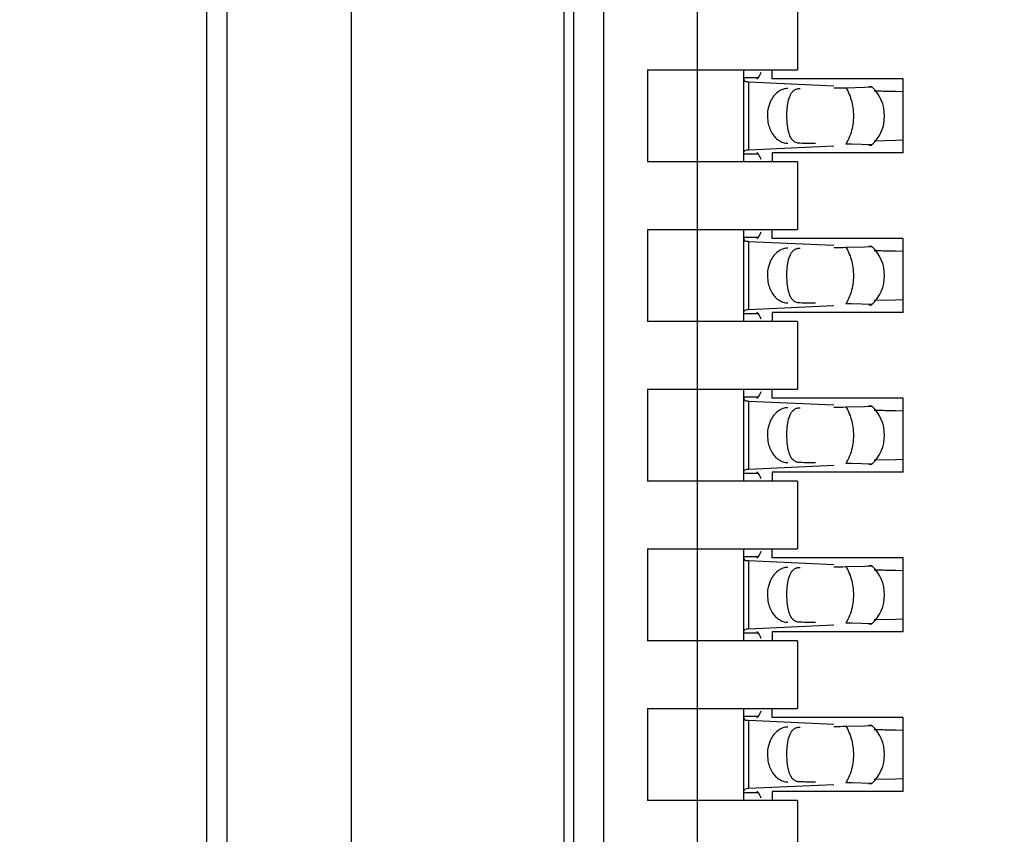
# Model space of a CAD drawing. Header units: inches. Extents: x 0 to 22, y 0 to 17.
# Tile 16 of 61: x 3.846 to 4.04, y 8.22 to 8.381. Entities that reach past the tile are written whole.
import ezdxf

# ---------------------------------------------------------------- set-up
doc = ezdxf.new("R2010")
doc.units = ezdxf.units.IN
doc.header["$LTSCALE"] = 1.21
doc.header["$MEASUREMENT"] = 0
doc.layers.get('0').update_dxf_attribs({"linetype": 'CONTINUOUS'})
doc.layers.add('DIMENSIONS', color=7, linetype='CONTINUOUS')
doc.styles.get("Standard").update_dxf_attribs({"font": 'txt', "width": 0.8})
doc.dimstyles.new('DIMSTYLE_1', dxfattribs={"dimtxt": 0.125, "dimasz": 0.18, "dimexe": 0.18, "dimexo": 0.0625, "dimgap": 0.09, "dimtad": 0, "dimtih": 1, "dimtoh": 1, "dimdec": 3, "dimzin": 4, "dimdsep": 46, "dimtxsty": 'STANDARD', "dimblk": '_FILLED', "dimblk1": '_FILLED', "dimblk2": '_FILLED', "dimcen": 0.09, "dimadec": 0, "dimazin": 0, "dimtp": 0.01, "dimtm": 0.01, "dimtfac": 1, "dimtdec": 3, "dimtofl": 0, "dimtmove": 0, "dimatfit": 3, "dimldrblk": '_FILLED', "dimfxl": 1, "dimtolj": 1, "dimtzin": 4, "dimarcsym": 0})

# ---------------------------------------------------------------- blocks, each defined once
blk = doc.blocks.new('*D14')
at = {"layer": 'DIMENSIONS', "color": 2, "linetype": 'CONTINUOUS'}
blk.add_line((3.9634381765, 7.385423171), (3.445098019, 7.385423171), dxfattribs=at)
at = {"layer": 'DIMENSIONS', "color": 2, "linetype": 'CONTINUOUS', "insert": (3.382598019, 7.447923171), "char_height": 0.125, "width": 1.425, "attachment_point": 3, "line_spacing_factor": 0.9}
blk.add_mtext('-3.706{\\Ftxt.shx;\\W1.000000;\\H0.125000; }[94.13]', dxfattribs=at)
blk = doc.blocks.new('_FILLED')
at = {"color": 0, "linetype": 'BYBLOCK'}
blk.add_solid([(0, 0), (-1, 0.1736111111), (-1, -0.1736111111)], dxfattribs=at)
blk = doc.blocks.new('*D15')
at = {"layer": 'DIMENSIONS', "color": 2, "linetype": 'CONTINUOUS'}
blk.add_line((3.928998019, 6.8692184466), (3.445098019, 6.8692184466), dxfattribs=at)
at = {"layer": 'DIMENSIONS', "color": 2, "linetype": 'CONTINUOUS', "insert": (3.382598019, 6.9317184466), "char_height": 0.125, "width": 1.525, "attachment_point": 3, "line_spacing_factor": 0.9}
blk.add_mtext('-4.222{\\Ftxt.shx;\\W1.000000;\\H0.125000; }[107.24]', dxfattribs=at)
blk = doc.blocks.new('*D16')
at = {"layer": 'DIMENSIONS', "color": 2, "linetype": 'CONTINUOUS'}
blk.add_line((4.337998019, 6.2692184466), (3.445098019, 6.2692184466), dxfattribs=at)
at = {"layer": 'DIMENSIONS', "color": 2, "linetype": 'CONTINUOUS', "insert": (3.382598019, 6.3317184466), "char_height": 0.125, "width": 1.525, "attachment_point": 3, "line_spacing_factor": 0.9}
blk.add_mtext('-4.822{\\Ftxt.shx;\\W1.000000;\\H0.125000; }[122.48]', dxfattribs=at)
blk = doc.blocks.new('*D17')
at = {"layer": 'DIMENSIONS', "color": 2, "linetype": 'CONTINUOUS'}
for p, q in [((3.7807905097, 6.1477749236), (3.6201636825, 5.9958963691)), ((4.326098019, 6.1477749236), (3.7807905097, 6.1477749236)), ((3.6201636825, 5.9958963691), (3.445098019, 5.9958963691))]:
    blk.add_line(p, q, dxfattribs=at)
at = {"layer": 'DIMENSIONS', "color": 2, "linetype": 'CONTINUOUS', "insert": (3.382598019, 6.0583963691), "char_height": 0.125, "width": 1.525, "attachment_point": 3, "line_spacing_factor": 0.9}
blk.add_mtext('-4.943{\\Ftxt.shx;\\W1.000000;\\H0.125000; }[125.56]', dxfattribs=at)

msp = doc.modelspace()

# ---------------------------------------------------------------- linework, layer by layer
at = {"color": 7, "linetype": 'CONTINUOUS'}
for p, q in [((3.886598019, 11.1606528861), (3.886598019, 6.4597840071)), ((3.911198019, 7.0476003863), (3.911198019, 10.3128365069)), ((3.953198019, 7.0805747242), (3.953198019, 10.2801945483)), ((3.9550720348, 7.385423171), (3.9550720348, 10.2200688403)), ((3.9609775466, 7.5035334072), (3.9609775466, 10.040934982)), ((3.9794814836, 7.5678205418), (3.9794814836, 10.0376714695)), ((3.882598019, 9.6802184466), (3.882598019, 7.6802184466)), ((3.999166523, 8.3842420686), (3.999166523, 8.3708562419)), ((3.9696389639, 8.3708562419), (3.9696389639, 8.3527460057)), ((3.9696389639, 8.3708562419), (3.999166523, 8.3708562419)), ((3.9885366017, 8.3708562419), (3.9885366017, 8.3527460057)), ((3.9885366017, 8.3693628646), (3.9914818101, 8.3693628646)), ((3.9885375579, 8.3694211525), (3.9885366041, 8.3693525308)), ((3.9885366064, 8.3693509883), (3.9887056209, 8.368716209)), ((3.9914818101, 8.3693628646), (3.991191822, 8.3690357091)), ((3.994205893, 8.3690845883), (3.994205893, 8.3708562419)), ((3.9887056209, 8.368716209), (3.9889237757, 8.3685747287)), ((3.9889237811, 8.3685765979), (3.9892816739, 8.3685547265)), ((3.9895034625, 8.3685433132), (4.0063865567, 8.3677592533)), ((4.0200326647, 8.3690845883), (3.994205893, 8.3690845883)), ((3.9993143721, 8.3671729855), (3.9997462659, 8.3672145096)), ((4.0087219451, 8.3673661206), (4.0124699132, 8.3674460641)), ((4.0124699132, 8.3674460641), (4.0138863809, 8.367538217)), ((4.0138863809, 8.367538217), (4.0132564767, 8.3675907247)), ((4.0200326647, 8.3545176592), (4.0200326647, 8.3690845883)), ((4.0184999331, 8.3666464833), (4.0200164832, 8.3666143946)), ((3.9938902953, 8.3647070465), (3.9934132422, 8.3633144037)), ((4.0063865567, 8.3558429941), (3.9895034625, 8.3550589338)), ((4.0138864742, 8.3560641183), (4.009849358, 8.3562174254)), ((4.0132565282, 8.3560115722), (4.0138365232, 8.3560505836)), ((4.018499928, 8.3569556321), (4.0143417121, 8.3568453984)), ((4.0200164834, 8.3569877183), (4.018499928, 8.3569556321)), ((3.9914818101, 8.3542393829), (3.9885366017, 8.3542393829)), ((3.9885366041, 8.3542497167), (3.9885375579, 8.3541810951)), ((3.988578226, 8.3546239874), (3.9885366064, 8.3542512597)), ((3.9889237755, 8.3550276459), (3.988578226, 8.3546239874)), ((3.9895034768, 8.3550584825), (3.9890883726, 8.3550365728)), ((3.9911918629, 8.3545664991), (3.9914818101, 8.3542393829)), ((4.0200326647, 8.3545176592), (3.994205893, 8.3545176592)), ((3.994205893, 8.3545176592), (3.994205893, 8.3527460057)), ((3.999166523, 8.3527460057), (3.9696389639, 8.3527460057)), ((3.999166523, 8.3527460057), (3.999166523, 8.3393601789)), ((3.9696389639, 8.3393601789), (3.999166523, 8.3393601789)), ((3.9696389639, 8.3393601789), (3.9696389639, 8.3212499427)), ((3.9885366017, 8.3393601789), (3.9885366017, 8.3212499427)), ((3.994205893, 8.3375885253), (3.994205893, 8.3393601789)), ((3.9885366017, 8.3378668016), (3.9914818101, 8.3378668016)), ((3.9885375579, 8.3379250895), (3.9885366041, 8.3378564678)), ((3.9885366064, 8.3378549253), (3.9887056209, 8.337220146)), ((3.9887056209, 8.337220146), (3.9889237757, 8.3370786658)), ((3.9889237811, 8.3370805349), (3.9892816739, 8.3370586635)), ((3.9895034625, 8.3370472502), (4.0063865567, 8.3362631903)), ((3.9914818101, 8.3378668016), (3.991191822, 8.3375396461)), ((4.0200326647, 8.3375885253), (3.994205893, 8.3375885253)), ((4.0138863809, 8.336042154), (4.0132564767, 8.3360946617)), ((4.0200326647, 8.3230215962), (4.0200326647, 8.3375885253)), ((3.9993143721, 8.3356769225), (3.9997462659, 8.3357184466)), ((4.0087219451, 8.3358700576), (4.0124699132, 8.3359500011)), ((4.0124699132, 8.3359500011), (4.0138863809, 8.336042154)), ((4.0184999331, 8.3351504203), (4.0200164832, 8.3351183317)), ((3.9938902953, 8.3332109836), (3.9934132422, 8.3318183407)), ((4.0138864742, 8.3245680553), (4.009849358, 8.3247213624)), ((4.0132565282, 8.3245155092), (4.0138365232, 8.3245545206)), ((4.018499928, 8.3254595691), (4.0143417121, 8.3253493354)), ((4.0200164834, 8.3254916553), (4.018499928, 8.3254595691)), ((3.9914818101, 8.3227433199), (3.9885366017, 8.3227433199)), ((3.9885366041, 8.3227536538), (3.9885375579, 8.3226850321)), ((3.988578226, 8.3231279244), (3.9885366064, 8.3227551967)), ((3.9889237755, 8.3235315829), (3.988578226, 8.3231279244)), ((3.9895034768, 8.3235624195), (3.9890883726, 8.3235405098)), ((4.0063865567, 8.3243469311), (3.9895034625, 8.3235628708)), ((3.9911918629, 8.3230704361), (3.9914818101, 8.3227433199)), ((4.0200326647, 8.3230215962), (3.994205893, 8.3230215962)), ((3.994205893, 8.3230215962), (3.994205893, 8.3212499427)), ((3.999166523, 8.3212499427), (3.9696389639, 8.3212499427)), ((3.999166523, 8.3212499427), (3.999166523, 8.3078641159)), ((3.9696389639, 8.3078641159), (3.999166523, 8.3078641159)), ((3.9696389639, 8.3078641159), (3.9696389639, 8.2897538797)), ((3.9885366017, 8.3078641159), (3.9885366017, 8.2897538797)), ((3.994205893, 8.3060924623), (3.994205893, 8.3078641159)), ((3.9885366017, 8.3063707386), (3.9914818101, 8.3063707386)), ((3.9885375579, 8.3064290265), (3.9885366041, 8.3063604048)), ((3.9885366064, 8.3063588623), (3.9887056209, 8.305724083)), ((3.9887056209, 8.305724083), (3.9889237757, 8.3055826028)), ((3.9889237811, 8.3055844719), (3.9892816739, 8.3055626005)), ((3.9895034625, 8.3055511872), (4.0063865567, 8.3047671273)), ((3.9914818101, 8.3063707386), (3.991191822, 8.3060435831)), ((4.0200326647, 8.3060924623), (3.994205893, 8.3060924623)), ((4.0200326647, 8.2915255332), (4.0200326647, 8.3060924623)), ((3.9993143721, 8.3041808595), (3.9997462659, 8.3042223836)), ((4.0087219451, 8.3043739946), (4.0124699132, 8.3044539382)), ((4.0124699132, 8.3044539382), (4.0138863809, 8.304546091)), ((4.0138863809, 8.304546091), (4.0132564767, 8.3045985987)), ((4.0184999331, 8.3036543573), (4.0200164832, 8.3036222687)), ((3.9938902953, 8.3017149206), (3.9934132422, 8.3003222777)), ((4.018499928, 8.2939635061), (4.0143417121, 8.2938532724)), ((4.0200164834, 8.2939955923), (4.018499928, 8.2939635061)), ((3.988578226, 8.2916318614), (3.9885366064, 8.2912591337)), ((3.9889237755, 8.2920355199), (3.988578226, 8.2916318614)), ((3.9895034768, 8.2920663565), (3.9890883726, 8.2920444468)), ((4.0063865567, 8.2928508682), (3.9895034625, 8.2920668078)), ((3.9911918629, 8.2915743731), (3.9914818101, 8.2912472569)), ((4.0200326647, 8.2915255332), (3.994205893, 8.2915255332)), ((3.994205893, 8.2915255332), (3.994205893, 8.2897538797)), ((4.0138864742, 8.2930719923), (4.009849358, 8.2932252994)), ((4.0132565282, 8.2930194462), (4.0138365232, 8.2930584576)), ((3.999166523, 8.2897538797), (3.9696389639, 8.2897538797)), ((3.9914818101, 8.2912472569), (3.9885366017, 8.2912472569)), ((3.9885366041, 8.2912575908), (3.9885375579, 8.2911889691)), ((3.999166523, 8.2897538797), (3.999166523, 8.2763680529)), ((3.9696389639, 8.2763680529), (3.999166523, 8.2763680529)), ((3.9696389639, 8.2763680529), (3.9696389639, 8.2582578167)), ((3.9885366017, 8.2763680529), (3.9885366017, 8.2582578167)), ((3.994205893, 8.2745963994), (3.994205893, 8.2763680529)), ((3.9885366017, 8.2748746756), (3.9914818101, 8.2748746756)), ((3.9885375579, 8.2749329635), (3.9885366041, 8.2748643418)), ((3.9885366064, 8.2748627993), (3.9887056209, 8.27422802)), ((3.9887056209, 8.27422802), (3.9889237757, 8.2740865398)), ((3.9889237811, 8.2740884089), (3.9892816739, 8.2740665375)), ((3.9895034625, 8.2740551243), (4.0063865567, 8.2732710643)), ((3.9914818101, 8.2748746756), (3.991191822, 8.2745475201)), ((4.0200326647, 8.2745963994), (3.994205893, 8.2745963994)), ((4.0200326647, 8.2600294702), (4.0200326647, 8.2745963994)), ((3.9993143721, 8.2726847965), (3.9997462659, 8.2727263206)), ((4.0087219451, 8.2728779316), (4.0124699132, 8.2729578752)), ((4.0124699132, 8.2729578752), (4.0138863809, 8.273050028)), ((4.0138863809, 8.273050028), (4.0132564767, 8.2731025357)), ((4.0184999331, 8.2721582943), (4.0200164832, 8.2721262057)), ((3.9938902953, 8.2702188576), (3.9934132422, 8.2688262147)), ((4.018499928, 8.2624674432), (4.0143417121, 8.2623572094)), ((4.0200164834, 8.2624995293), (4.018499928, 8.2624674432)), ((3.9889237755, 8.2605394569), (3.988578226, 8.2601357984)), ((3.9895034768, 8.2605702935), (3.9890883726, 8.2605483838)), ((4.0063865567, 8.2613548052), (3.9895034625, 8.2605707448)), ((4.0138864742, 8.2615759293), (4.009849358, 8.2617292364)), ((4.0132565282, 8.2615233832), (4.0138365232, 8.2615623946)), ((3.9914818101, 8.2597511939), (3.9885366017, 8.2597511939)), ((3.9885366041, 8.2597615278), (3.9885375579, 8.2596929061)), ((3.988578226, 8.2601357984), (3.9885366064, 8.2597630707)), ((3.9911918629, 8.2600783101), (3.9914818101, 8.2597511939)), ((4.0200326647, 8.2600294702), (3.994205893, 8.2600294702)), ((3.994205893, 8.2600294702), (3.994205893, 8.2582578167)), ((3.999166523, 8.2582578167), (3.9696389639, 8.2582578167)), ((3.999166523, 8.2582578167), (3.999166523, 8.2448719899)), ((3.9696389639, 8.2448719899), (3.999166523, 8.2448719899)), ((3.9696389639, 8.2448719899), (3.9696389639, 8.2267617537)), ((3.9885366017, 8.2448719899), (3.9885366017, 8.2267617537)), ((3.994205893, 8.2431003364), (3.994205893, 8.2448719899)), ((3.9885366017, 8.2433786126), (3.9914818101, 8.2433786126)), ((3.9885375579, 8.2434369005), (3.9885366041, 8.2433682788)), ((3.9885366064, 8.2433667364), (3.9887056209, 8.242731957)), ((3.9914818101, 8.2433786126), (3.991191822, 8.2430514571)), ((4.0200326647, 8.2431003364), (3.994205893, 8.2431003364)), ((4.0200326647, 8.2285334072), (4.0200326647, 8.2431003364)), ((3.9887056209, 8.242731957), (3.9889237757, 8.2425904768)), ((3.9889237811, 8.2425923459), (3.9892816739, 8.2425704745)), ((3.9895034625, 8.2425590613), (4.0063865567, 8.2417750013)), ((3.9993143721, 8.2411887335), (3.9997462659, 8.2412302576)), ((4.0087219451, 8.2413818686), (4.0124699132, 8.2414618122)), ((4.0124699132, 8.2414618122), (4.0138863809, 8.241553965)), ((4.0138863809, 8.241553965), (4.0132564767, 8.2416064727)), ((4.0184999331, 8.2406622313), (4.0200164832, 8.2406301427)), ((3.9938902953, 8.2387227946), (3.9934132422, 8.2373301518)), ((4.0063865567, 8.2298587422), (3.9895034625, 8.2290746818)), ((4.0138864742, 8.2300798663), (4.009849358, 8.2302331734)), ((4.0132565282, 8.2300273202), (4.0138365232, 8.2300663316)), ((4.018499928, 8.2309713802), (4.0143417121, 8.2308611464)), ((4.0200164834, 8.2310034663), (4.018499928, 8.2309713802)), ((3.9914818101, 8.228255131), (3.9885366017, 8.228255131)), ((3.9885366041, 8.2282654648), (3.9885375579, 8.2281968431)), ((3.988578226, 8.2286397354), (3.9885366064, 8.2282670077)), ((3.9889237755, 8.229043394), (3.988578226, 8.2286397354)), ((3.9895034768, 8.2290742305), (3.9890883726, 8.2290523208)), ((3.9911918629, 8.2285822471), (3.9914818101, 8.228255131)), ((4.0200326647, 8.2285334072), (3.994205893, 8.2285334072)), ((3.994205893, 8.2285334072), (3.994205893, 8.2267617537)), ((3.999166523, 8.2267617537), (3.9696389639, 8.2267617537)), ((3.999166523, 8.2267617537), (3.999166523, 8.2133759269))]:
    msp.add_line(p, q, dxfattribs=at)
at = {"color": 9, "linetype": 'CONTINUOUS'}
for p, q in [((3.9895034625, 8.3685433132), (3.9895034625, 8.3550589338)), ((3.999166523, 8.3672145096), (3.9997462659, 8.3672145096)), ((3.9997462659, 8.3563877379), (3.999166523, 8.3563877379)), ((4.0091334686, 8.3569476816), (4.0087219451, 8.3562361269)), ((3.9895034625, 8.3370472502), (3.9895034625, 8.3235628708)), ((3.999166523, 8.3357184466), (3.9997462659, 8.3357184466)), ((3.9997462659, 8.3248916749), (3.999166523, 8.3248916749)), ((4.0091334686, 8.3254516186), (4.0087219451, 8.324740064)), ((3.9895034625, 8.3055511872), (3.9895034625, 8.2920668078)), ((3.999166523, 8.3042223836), (3.9997462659, 8.3042223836)), ((3.9997462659, 8.293395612), (3.999166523, 8.293395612)), ((4.0091334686, 8.2939555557), (4.0087219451, 8.293244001)), ((3.9895034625, 8.2740551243), (3.9895034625, 8.2605707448)), ((3.999166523, 8.2727263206), (3.9997462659, 8.2727263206)), ((4.0091334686, 8.2624594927), (4.0087219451, 8.261747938)), ((3.9997462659, 8.261899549), (3.999166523, 8.261899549)), ((3.9895034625, 8.2425590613), (3.9895034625, 8.2290746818)), ((3.999166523, 8.2412302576), (3.9997462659, 8.2412302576)), ((3.9997462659, 8.230403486), (3.999166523, 8.230403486)), ((4.0091334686, 8.2309634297), (4.0087219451, 8.230251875))]:
    msp.add_line(p, q, dxfattribs=at)
at = {"color": 7, "linetype": 'CONTINUOUS'}
for centre, radius, start, end in [((3.9910816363, 8.4027272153), 0.0342198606, 266.9848544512, 267.3566322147), ((4.008493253, 8.3618011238), 0.0078740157, 313.2313990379, 46.7695386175), ((4.0229598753, 8.6279397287), 0.2613250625, 268.110127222, 268.3298669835), ((4.0252635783, 8.7082827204), 0.3417010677, 268.3363875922, 268.5821634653), ((4.0310384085, 8.9355846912), 0.569076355, 268.5671778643, 268.7374983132), ((4.0021397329, 7.9254390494), 0.4308473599, 88.9746889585, 89.1246374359), ((3.9910816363, 8.3712311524), 0.0342198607, 266.9848544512, 267.356632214), ((4.008493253, 8.3303050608), 0.0078740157, 313.2313990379, 46.7695386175), ((4.0229598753, 8.5964436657), 0.2613250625, 268.110127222, 268.3298669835), ((4.0252635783, 8.6767866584), 0.3417010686, 268.3363875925, 268.5821634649), ((4.0310384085, 8.9040886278), 0.5690763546, 268.5671778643, 268.7374983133), ((4.0021397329, 7.8939429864), 0.4308473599, 88.9746889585, 89.1246374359), ((3.9910816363, 8.3397350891), 0.0342198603, 266.9848544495, 267.3566322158), ((4.008493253, 8.2988089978), 0.0078740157, 313.2313990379, 46.7695386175), ((4.0229598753, 8.5649476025), 0.2613250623, 268.110127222, 268.3298669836), ((4.0252635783, 8.6452905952), 0.3417010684, 268.3363875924, 268.582163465), ((4.0310384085, 8.8725925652), 0.569076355, 268.5671778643, 268.7374983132), ((4.0021397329, 7.8624469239), 0.4308473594, 88.9746889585, 89.1246374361), ((3.9910816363, 8.308239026), 0.0342198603, 266.9848544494, 267.3566322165), ((4.008493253, 8.2673129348), 0.0078740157, 313.2313990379, 46.7695386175), ((4.0229598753, 8.5334515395), 0.2613250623, 268.110127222, 268.3298669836), ((4.0252635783, 8.6137945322), 0.3417010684, 268.3363875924, 268.582163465), ((4.0310384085, 8.8410965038), 0.5690763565, 268.5671778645, 268.737498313), ((4.0021397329, 7.8309508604), 0.4308473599, 88.9746889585, 89.1246374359), ((3.9910816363, 8.2767429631), 0.0342198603, 266.9848544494, 267.3566322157), ((4.008493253, 8.2358168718), 0.0078740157, 313.2313990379, 46.7695386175), ((4.0229598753, 8.5019554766), 0.2613250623, 268.110127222, 268.3298669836), ((4.0252635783, 8.5822984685), 0.3417010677, 268.3363875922, 268.5821634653), ((4.0310384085, 8.8096004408), 0.5690763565, 268.5671778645, 268.737498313), ((4.0021397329, 7.7994547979), 0.4308473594, 88.9746889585, 89.1246374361)]:
    msp.add_arc(centre, radius, start, end, dxfattribs=at)
for centre, major_axis, ratio, start_param, end_param in [((3.9903439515, 8.380384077), (-0, 0.0118110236), 0.2679491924, -2.7738167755, -2.5765937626), ((3.6720865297, 8.3618011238), (0.4711895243, 0.0078735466), 0.0001824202, -0.7820906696, -0.7749796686), ((3.6720865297, 8.3618011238), (0.4711895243, -0.0078735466), 0.0001824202, 0.7929389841, 0.8018391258), ((3.9903439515, 8.3432181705), (-0, 0.0118110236), 0.2679491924, -0.5650009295, -0.3677758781), ((3.9903439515, 8.348888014), (-0, 0.0118110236), 0.2679491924, -2.7738167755, -2.5765937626), ((3.6720865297, 8.3303050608), (0.4711895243, 0.0078735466), 0.0001824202, -0.7820906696, -0.7749796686), ((3.6720865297, 8.3303050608), (0.4711895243, -0.0078735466), 0.0001824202, 0.7929389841, 0.8018391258), ((3.9903439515, 8.3117221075), (0, 0.0118110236), 0.2679491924, -0.5650009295, -0.3677758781), ((3.9903439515, 8.317391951), (0, 0.0118110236), 0.2679491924, -2.7738167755, -2.5765937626), ((3.6720865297, 8.2988089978), (0.4711895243, 0.0078735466), 0.0001824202, -0.7820906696, -0.7749796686), ((3.6720865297, 8.2988089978), (0.4711895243, -0.0078735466), 0.0001824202, 0.7929389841, 0.8018391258), ((3.9903439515, 8.2802260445), (0, 0.0118110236), 0.2679491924, -0.5650009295, -0.3677758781), ((3.9903439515, 8.285895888), (-0, 0.0118110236), 0.2679491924, -2.7738167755, -2.5765937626), ((3.6720865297, 8.2673129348), (0.4711895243, 0.0078735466), 0.0001824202, -0.7820906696, -0.7749796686), ((3.6720865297, 8.2673129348), (0.4711895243, -0.0078735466), 0.0001824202, 0.7929389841, 0.8018391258), ((3.9903439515, 8.2487299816), (-0, 0.0118110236), 0.2679491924, -0.5650009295, -0.3677758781), ((3.9903439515, 8.254399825), (0, 0.0118110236), 0.2679491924, -2.7738167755, -2.5765937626), ((3.6720865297, 8.2358168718), (0.4711895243, 0.0078735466), 0.0001824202, -0.7820906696, -0.7749796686), ((3.6720865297, 8.2358168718), (0.4711895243, -0.0078735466), 0.0001824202, 0.7929389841, 0.8018391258), ((3.9903439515, 8.2172339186), (0, 0.0118110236), 0.2679491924, -0.5650009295, -0.3677758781)]:
    msp.add_ellipse(centre, major_axis=major_axis, ratio=ratio, start_param=start_param, end_param=end_param, dxfattribs=at)
for points, knots in [([(3.9972962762, 8.3672145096), (3.9969562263, 8.3672088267), (3.9962584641, 8.3670794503), (3.9953024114, 8.3665566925), (3.9944816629, 8.3657477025), (3.9940663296, 8.3650725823), (3.9938902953, 8.3647070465)], [0, 0, 0, 0, 0.229791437, 0.4696702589, 0.7258733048, 1, 1, 1, 1]), ([(3.9971210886, 8.3624600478), (3.9971433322, 8.3630461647), (3.9972376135, 8.3641215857), (3.9975291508, 8.365386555), (3.9979133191, 8.3661960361), (3.9982720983, 8.3666676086), (3.9987438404, 8.3670158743), (3.9991179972, 8.3671368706), (3.9993143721, 8.3671729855)], [0, 0, 0, 0, 0.3145836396, 0.5783093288, 0.6903244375, 0.7929302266, 0.8929102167, 1, 1, 1, 1]), ([(3.9934132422, 8.3633144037), (3.9932361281, 8.3625107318), (3.993170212, 8.3608575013), (3.9937778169, 8.3589118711), (3.99465103, 8.357661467), (3.9954388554, 8.3569561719), (3.996335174, 8.3565045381), (3.9969806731, 8.3563930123), (3.9972962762, 8.3563877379)], [0, 0, 0, 0, 0.2761150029, 0.5429829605, 0.6674054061, 0.7841211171, 0.8940953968, 1, 1, 1, 1]), ([(3.9974682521, 8.3585596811), (3.9973080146, 8.3591516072), (3.9971216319, 8.360454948), (3.9970947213, 8.3617652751), (3.9971210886, 8.3624600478)], [0, 0, 0, 0, 0.468650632, 1, 1, 1, 1]), ([(3.9997462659, 8.3563877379), (3.9994531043, 8.3563926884), (3.9990199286, 8.3564648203), (3.9985316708, 8.3567345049), (3.9981279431, 8.3570874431), (3.9977391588, 8.3577012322), (3.9975500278, 8.3582575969), (3.9974682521, 8.3585596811)], [0, 0, 0, 0, 0.2575080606, 0.3729976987, 0.4863784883, 0.7251431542, 1, 1, 1, 1]), ([(3.9972962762, 8.3357184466), (3.9969562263, 8.3357127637), (3.9962584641, 8.3355833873), (3.9953024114, 8.3350606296), (3.9944816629, 8.3342516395), (3.9940663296, 8.3335765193), (3.9938902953, 8.3332109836)], [0, 0, 0, 0, 0.229791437, 0.4696702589, 0.7258733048, 1, 1, 1, 1]), ([(3.9971210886, 8.3309639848), (3.9971433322, 8.3315501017), (3.9972376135, 8.3326255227), (3.9975291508, 8.333890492), (3.9979133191, 8.3346999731), (3.9982720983, 8.3351715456), (3.9987438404, 8.3355198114), (3.9991179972, 8.3356408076), (3.9993143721, 8.3356769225)], [0, 0, 0, 0, 0.3145836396, 0.5783093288, 0.6903244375, 0.7929302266, 0.8929102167, 1, 1, 1, 1]), ([(3.9934132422, 8.3318183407), (3.9932361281, 8.3310146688), (3.993170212, 8.3293614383), (3.9937778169, 8.3274158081), (3.99465103, 8.326165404), (3.9954388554, 8.3254601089), (3.996335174, 8.3250084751), (3.9969806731, 8.3248969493), (3.9972962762, 8.3248916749)], [0, 0, 0, 0, 0.2761150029, 0.5429829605, 0.6674054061, 0.7841211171, 0.8940953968, 1, 1, 1, 1]), ([(3.9974682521, 8.3270636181), (3.9973080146, 8.3276555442), (3.9971216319, 8.328958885), (3.9970947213, 8.3302692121), (3.9971210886, 8.3309639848)], [0, 0, 0, 0, 0.468650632, 1, 1, 1, 1]), ([(3.9997462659, 8.3248916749), (3.9994531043, 8.3248966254), (3.9990199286, 8.3249687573), (3.9985316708, 8.3252384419), (3.9981279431, 8.3255913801), (3.9977391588, 8.3262051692), (3.9975500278, 8.3267615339), (3.9974682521, 8.3270636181)], [0, 0, 0, 0, 0.2575080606, 0.3729976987, 0.4863784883, 0.7251431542, 1, 1, 1, 1]), ([(3.9972962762, 8.3042223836), (3.9969562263, 8.3042167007), (3.9962584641, 8.3040873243), (3.9953024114, 8.3035645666), (3.9944816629, 8.3027555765), (3.9940663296, 8.3020804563), (3.9938902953, 8.3017149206)], [0, 0, 0, 0, 0.229791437, 0.4696702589, 0.7258733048, 1, 1, 1, 1]), ([(3.9971210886, 8.2994679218), (3.9971433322, 8.3000540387), (3.9972376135, 8.3011294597), (3.9975291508, 8.302394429), (3.9979133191, 8.3032039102), (3.9982720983, 8.3036754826), (3.9987438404, 8.3040237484), (3.9991179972, 8.3041447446), (3.9993143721, 8.3041808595)], [0, 0, 0, 0, 0.3145836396, 0.5783093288, 0.6903244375, 0.7929302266, 0.8929102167, 1, 1, 1, 1]), ([(3.9934132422, 8.3003222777), (3.9932361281, 8.2995186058), (3.993170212, 8.2978653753), (3.9937778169, 8.2959197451), (3.99465103, 8.294669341), (3.9954388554, 8.2939640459), (3.996335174, 8.2935124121), (3.9969806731, 8.2934008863), (3.9972962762, 8.293395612)], [0, 0, 0, 0, 0.2761150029, 0.5429829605, 0.6674054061, 0.7841211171, 0.8940953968, 1, 1, 1, 1]), ([(3.9974682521, 8.2955675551), (3.9973080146, 8.2961594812), (3.9971216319, 8.297462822), (3.9970947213, 8.2987731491), (3.9971210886, 8.2994679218)], [0, 0, 0, 0, 0.468650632, 1, 1, 1, 1]), ([(3.9997462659, 8.293395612), (3.9994531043, 8.2934005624), (3.9990199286, 8.2934726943), (3.9985316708, 8.2937423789), (3.9981279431, 8.2940953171), (3.9977391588, 8.2947091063), (3.9975500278, 8.2952654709), (3.9974682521, 8.2955675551)], [0, 0, 0, 0, 0.2575080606, 0.3729976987, 0.4863784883, 0.7251431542, 1, 1, 1, 1]), ([(3.9972962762, 8.2727263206), (3.9969562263, 8.2727206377), (3.9962584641, 8.2725912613), (3.9953024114, 8.2720685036), (3.9944816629, 8.2712595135), (3.9940663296, 8.2705843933), (3.9938902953, 8.2702188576)], [0, 0, 0, 0, 0.229791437, 0.4696702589, 0.7258733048, 1, 1, 1, 1]), ([(3.9971210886, 8.2679718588), (3.9971433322, 8.2685579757), (3.9972376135, 8.2696333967), (3.9975291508, 8.270898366), (3.9979133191, 8.2717078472), (3.9982720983, 8.2721794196), (3.9987438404, 8.2725276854), (3.9991179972, 8.2726486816), (3.9993143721, 8.2726847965)], [0, 0, 0, 0, 0.3145836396, 0.5783093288, 0.6903244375, 0.7929302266, 0.8929102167, 1, 1, 1, 1]), ([(3.9934132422, 8.2688262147), (3.9932361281, 8.2680225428), (3.993170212, 8.2663693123), (3.9937778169, 8.2644236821), (3.99465103, 8.263173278), (3.9954388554, 8.2624679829), (3.996335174, 8.2620163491), (3.9969806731, 8.2619048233), (3.9972962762, 8.261899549)], [0, 0, 0, 0, 0.2761150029, 0.5429829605, 0.6674054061, 0.7841211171, 0.8940953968, 1, 1, 1, 1]), ([(3.9974682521, 8.2640714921), (3.9973080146, 8.2646634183), (3.9971216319, 8.265966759), (3.9970947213, 8.2672770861), (3.9971210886, 8.2679718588)], [0, 0, 0, 0, 0.468650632, 1, 1, 1, 1]), ([(3.9997462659, 8.261899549), (3.9994531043, 8.2619044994), (3.9990199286, 8.2619766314), (3.9985316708, 8.2622463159), (3.9981279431, 8.2625992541), (3.9977391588, 8.2632130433), (3.9975500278, 8.2637694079), (3.9974682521, 8.2640714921)], [0, 0, 0, 0, 0.2575080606, 0.3729976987, 0.4863784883, 0.7251431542, 1, 1, 1, 1]), ([(3.9972962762, 8.2412302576), (3.9969562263, 8.2412245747), (3.9962584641, 8.2410951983), (3.9953024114, 8.2405724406), (3.9944816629, 8.2397634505), (3.9940663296, 8.2390883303), (3.9938902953, 8.2387227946)], [0, 0, 0, 0, 0.229791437, 0.4696702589, 0.7258733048, 1, 1, 1, 1]), ([(3.9971210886, 8.2364757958), (3.9971433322, 8.2370619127), (3.9972376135, 8.2381373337), (3.9975291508, 8.239402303), (3.9979133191, 8.2402117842), (3.9982720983, 8.2406833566), (3.9987438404, 8.2410316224), (3.9991179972, 8.2411526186), (3.9993143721, 8.2411887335)], [0, 0, 0, 0, 0.3145836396, 0.5783093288, 0.6903244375, 0.7929302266, 0.8929102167, 1, 1, 1, 1]), ([(3.9934132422, 8.2373301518), (3.9932361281, 8.2365264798), (3.993170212, 8.2348732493), (3.9937778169, 8.2329276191), (3.99465103, 8.2316772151), (3.9954388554, 8.23097192), (3.996335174, 8.2305202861), (3.9969806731, 8.2304087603), (3.9972962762, 8.230403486)], [0, 0, 0, 0, 0.2761150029, 0.5429829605, 0.6674054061, 0.7841211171, 0.8940953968, 1, 1, 1, 1]), ([(3.9974682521, 8.2325754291), (3.9973080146, 8.2331673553), (3.9971216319, 8.234470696), (3.9970947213, 8.2357810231), (3.9971210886, 8.2364757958)], [0, 0, 0, 0, 0.468650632, 1, 1, 1, 1]), ([(3.9997462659, 8.230403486), (3.9994531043, 8.2304084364), (3.9990199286, 8.2304805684), (3.9985316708, 8.2307502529), (3.9981279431, 8.2311031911), (3.9977391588, 8.2317169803), (3.9975500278, 8.2322733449), (3.9974682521, 8.2325754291)], [0, 0, 0, 0, 0.2575080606, 0.3729976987, 0.4863784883, 0.7251431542, 1, 1, 1, 1])]:
    msp.add_open_spline(points, degree=3, knots=knots, dxfattribs=at)
at = {"color": 9, "linetype": 'CONTINUOUS'}
for points, knots in [([(4.0087219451, 8.3673661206), (4.0092706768, 8.3665255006), (4.010063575, 8.3645347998), (4.0102608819, 8.3624190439), (4.0102177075, 8.3613260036)], [0, 0, 0, 0, 0.4785423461, 1, 1, 1, 1]), ([(4.0102177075, 8.3613260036), (4.0102021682, 8.3609325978), (4.0100687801, 8.3594291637), (4.0096417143, 8.3579413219), (4.0091334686, 8.3569476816)], [0, 0, 0, 0, 0.260772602, 1, 1, 1, 1]), ([(4.0087219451, 8.3358700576), (4.0092706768, 8.3350294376), (4.010063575, 8.3330387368), (4.0102608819, 8.3309229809), (4.0102177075, 8.3298299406)], [0, 0, 0, 0, 0.4785423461, 1, 1, 1, 1]), ([(4.0102177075, 8.3298299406), (4.0102021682, 8.3294365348), (4.0100687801, 8.3279331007), (4.0096417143, 8.3264452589), (4.0091334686, 8.3254516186)], [0, 0, 0, 0, 0.260772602, 1, 1, 1, 1]), ([(4.0087219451, 8.3043739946), (4.0092706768, 8.3035333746), (4.010063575, 8.3015426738), (4.0102608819, 8.2994269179), (4.0102177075, 8.2983338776)], [0, 0, 0, 0, 0.4785423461, 1, 1, 1, 1]), ([(4.0102177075, 8.2983338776), (4.0102021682, 8.2979404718), (4.0100687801, 8.2964370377), (4.0096417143, 8.2949491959), (4.0091334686, 8.2939555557)], [0, 0, 0, 0, 0.260772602, 1, 1, 1, 1]), ([(4.0087219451, 8.2728779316), (4.0092706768, 8.2720373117), (4.010063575, 8.2700466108), (4.0102608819, 8.2679308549), (4.0102177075, 8.2668378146)], [0, 0, 0, 0, 0.4785423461, 1, 1, 1, 1]), ([(4.0102177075, 8.2668378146), (4.0102021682, 8.2664444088), (4.0100687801, 8.2649409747), (4.0096417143, 8.2634531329), (4.0091334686, 8.2624594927)], [0, 0, 0, 0, 0.260772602, 1, 1, 1, 1]), ([(4.0087219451, 8.2413818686), (4.0092706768, 8.2405412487), (4.010063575, 8.2385505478), (4.0102608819, 8.2364347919), (4.0102177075, 8.2353417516)], [0, 0, 0, 0, 0.4785423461, 1, 1, 1, 1]), ([(4.0102177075, 8.2353417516), (4.0102021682, 8.2349483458), (4.0100687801, 8.2334449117), (4.0096417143, 8.2319570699), (4.0091334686, 8.2309634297)], [0, 0, 0, 0, 0.260772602, 1, 1, 1, 1])]:
    msp.add_open_spline(points, degree=3, knots=knots, dxfattribs=at)

# ---------------------------------------------------------------- dimensions: what is measured, and where the dimension line sits
at = {"layer": 'DIMENSIONS', "color": 2, "linetype": 'CONTINUOUS'}
for feature_location, offset, origin, picture, middle in [((3.928998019, 6.8692184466), (-0.4838999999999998, 0), (3.991498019, 11.0912184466), '*D15', (2.370098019, 6.8692184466)), ((4.337998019, 6.2692184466), (-0.8928999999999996, 0), (4.400498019, 11.0912184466), '*D16', (2.370098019, 6.2692184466)), ((4.326098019, 6.1477749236), (-0.8809999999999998, -0.15187855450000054), (4.388598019, 11.0912184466), '*D17', (2.370098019, 5.9958963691)), ((3.9634381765, 7.385423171), (-0.5183401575, 0), (4.0259381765, 11.0912184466), '*D14', (2.420098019, 7.385423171))]:
    dim = msp.add_ordinate_dim(feature_location=feature_location, offset=offset, dtype=0, origin=origin, text='-<>', dimstyle='DIMSTYLE_1', dxfattribs=at)
    dim.commit()
    dim.dimension.update_dxf_attribs({"geometry": picture, "text_midpoint": middle})

doc.saveas('drawing.dxf')
